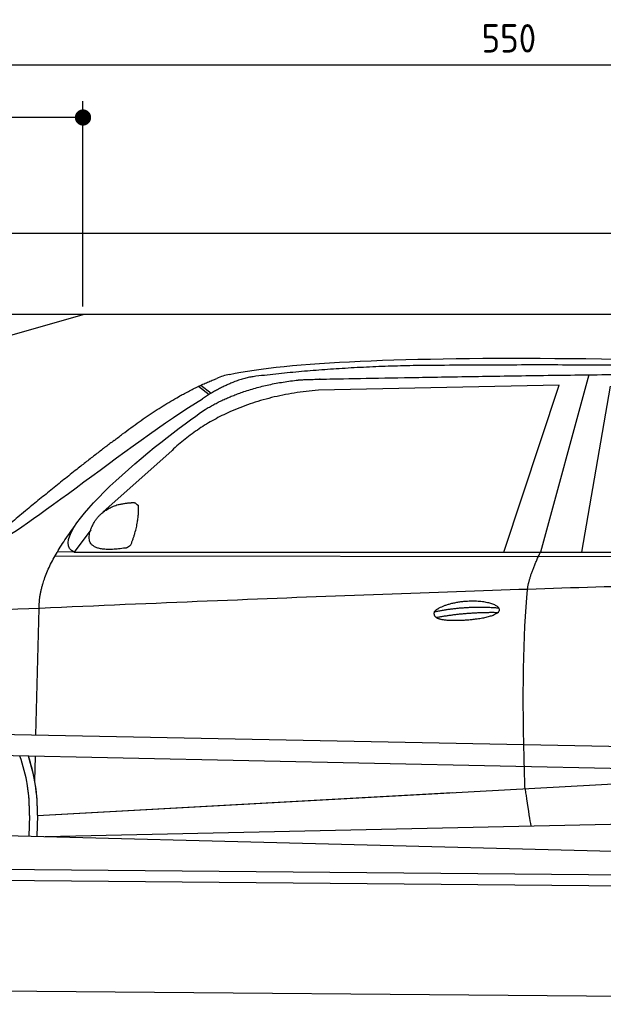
# Model space of a CAD drawing. Header units: millimetres. Extents: x -411 to 6777, y 0 to 6527.
# Tile 4 of 6: x 1744 to 3183, y 4100 to 6527. Entities that reach past the tile are written whole.
import ezdxf

# ---------------------------------------------------------------- set-up
doc = ezdxf.new("R2010")
doc.units = ezdxf.units.MM
doc.layers.add('4', color=3, linetype='Continuous')
for name, color, linetype, lineweight in [('car', 10, 'Continuous', 25), ('Freiraum', 7, 'Continuous', 25), ('Gebäude', 7, 'Continuous', 25), ('Plattform', 7, 'Continuous', 25)]:
    doc.layers.add(name, color=color, linetype=linetype, lineweight=lineweight)
doc.styles.get("Standard").update_dxf_attribs({"font": 'ISOCP.SHX'})
doc.dimstyles.new('GEN-ISO', dxfattribs={"dimscale": 20, "dimtxt": 3.5, "dimasz": 2, "dimexe": 2, "dimexo": 1, "dimgap": 1.5, "dimtad": 1, "dimdec": 1, "dimlfac": 0.1, "dimdsep": 46, "dimtxsty": 'STANDARD', "dimblk": 'PUNKT', "dimcen": 2, "dimclrd": 256, "dimclre": 256, "dimclrt": 2, "dimadec": 0, "dimazin": 0, "dimtp": 0.1, "dimtm": 0.1, "dimtfac": 0.71, "dimtdec": 1, "dimtmove": 2, "dimatfit": 3, "dimldrblk": 'PUNKT', "dimfxl": 2, "dimtolj": 1, "dimarcsym": 0})

# ---------------------------------------------------------------- blocks, each defined once
blk = doc.blocks.new('PUNKT')
at = {"layer": '4', "color": 0, "linetype": 'ByBlock'}
blk.add_line((-0.5, 0), (-1, 0), dxfattribs=at)
at = {"layer": '4', "color": 0, "linetype": 'ByBlock', "const_width": 0.5}
blk.add_lwpolyline([(-0.25, 0, 1), (0.25, 0, 1)], format="xyb", close=True, dxfattribs=at)
blk = doc.blocks.new('*D647')
at = {"layer": '4', "lineweight": -2, "transparency": 16777216}
for p, q in [((200, 5720.9), (200, 6455.8)), ((5700, 5920.9), (5700, 6455.8)), ((240, 6415.8), (5660, 6415.8))]:
    blk.add_line(p, q, dxfattribs=at)
at = {"layer": 'Defpoints', "color": 0, "transparency": 16777216}
for p in [(5700, 6415.8), (5700, 5900.9), (200, 5700.9)]:
    blk.add_point(p, dxfattribs=at)
at = {"layer": '4', "lineweight": -2, "transparency": 16777216, "xscale": 40, "yscale": 40, "zscale": 40, "rotation": 180}
blk.add_blockref('PUNKT', (200, 6415.8), dxfattribs=at)
at = {"layer": '4', "lineweight": -2, "transparency": 16777216, "xscale": 40, "yscale": 40, "zscale": 40}
blk.add_blockref('PUNKT', (5700, 6415.8), dxfattribs=at)
at = {"layer": '4', "color": 2, "transparency": 16777216, "insert": (2950, 6480.8), "char_height": 70, "attachment_point": 5}
blk.add_mtext('550', dxfattribs=at)
blk = doc.blocks.new('Car')
at = {"layer": 'car'}
for p, q in [((3095.4, 5680.1), (2980.1, 5242.1)), ((2133.3, 5643.1), (2159.5, 5622.8)), ((2139.1, 5645.9), (2164.7, 5626)), ((3022.3, 5653.7), (2428.6, 5636.3)), ((2890.1, 5241.3), (3022.3, 5653.7)), ((3081.8, 5243.1), (3148.9, 5652.9)), ((2069.2, 5484.4), (1899.8, 5330.5)), ((1870.5, 5287), (1829.9, 5231)), ((1783, 5221.7), (4426.3, 5242.7)), ((1829.9, 5231), (4481.7, 5256.7)), ((1829.9, 5231), (1788.7, 5231.7)), ((1739.9, 4779.5), (1745.2, 5092)), ((1738, 4666.5), (1739, 4727.1)), ((1738, 4666.5), (1739, 4727.1)), ((1745.3, 4581.9), (3614.3, 4701.2)), ((1745.3, 4581.9), (2768.8, 4647.2)), ((1765.1, 4530), (3650.5, 4588.6)), ((1725.7, 4581.1), (1724.8, 4530.7)), ((1745.3, 4581.9), (1744.6, 4530.3)), ((1666.6, 4531.7), (3715.6, 4497))]:
    blk.add_line(p, q, dxfattribs=at)
for centre, radius, start, end in [((2247.6, 5502.8), 174.5, 102.8736, 113.54), ((1320.9, 4587.7), 404.8, 359.0666, 20.2174), ((1321.2, 4587.9), 424.2, 359.1908, 19.1882), ((1321.2, 4587.9), 424.2, 10.6728, 19.1882), ((1321.2, 4587.9), 404.6, 359.0315, 10.2025), ((1321.2, 4587.9), 424.2, 359.1908, 9.6942)]:
    blk.add_arc(centre, radius, start, end, dxfattribs=at)
for points, degree in [([(2208.8, 5672.9), (2495.8, 5737.1), (3380.9, 5732), (4553.4, 5679.4)], 3), ([(3703.5, 5694.3), (3355.1, 5710.5), (2739.2, 5700.1)], 2), ([(2739.2, 5700.1), (2496.4, 5697.8), (2267.3, 5667.9)], 2), ([(1926, 5507.4), (2066.1, 5618.9), (2178, 5662.7)], 2), ([(2267.3, 5667.9), (2211.1, 5658.3), (2143.2, 5612.4)], 2), ([(2149.8, 5585.7), (2243, 5644.3), (2378.5, 5660.7)], 2), ([(2428.6, 5636.3), (2204.7, 5615), (2069.2, 5484.4)], 2), ([(1630, 5253.6), (1665.7, 5250.2), (1965.7, 5501.8), (2143.2, 5612.4)], 3), ([(1829.9, 5231), (1746.5, 5270.3), (2038.3, 5509.3), (2149.8, 5585.7)], 3), ([(1926, 5507.4), (1845.5, 5446.2), (1743.9, 5361.8), (1615.5, 5255.4), (1621.4, 5253.5)], 4), ([(1878.6, 5304.8), (1894.8, 5335.2), (1937.4, 5349.6)], 2), ([(1937.4, 5349.6), (1966.1, 5355.7), (1979, 5354.6)], 2), ([(1969.6, 5250.4), (1990.5, 5303.6), (1987.5, 5348.5)], 2), ([(1979, 5354.6), (1985.1, 5348.5), (1987.5, 5348.5)], 2), ([(1745.2, 5092), (1742.1, 5175.6), (1829.9, 5293.7)], 2), ([(1956.2, 5242.6), (1834.1, 5222.7), (1878.6, 5304.8)], 2), ([(1956.2, 5242.6), (1962.2, 5244.4), (1969.6, 5250.4)], 2), ([(2949, 5149.9), (2951.9, 5181), (2980.1, 5242.1)], 2), ([(4701, 5187), (3824.4, 5207.4), (1392.3, 5072.9)], 2), ([(2719.4, 5092.5), (2794.8, 5109.4), (2878.4, 5103.7)], 2), ([(2724.5, 5078.7), (2798.5, 5093.3), (2876.4, 5092.5)], 2)]:
    blk.add_open_spline(points, degree=degree, dxfattribs=at)
for points, degree, knots in [([(2378.5, 5660.7), (2405, 5663), (2544.4, 5666.1), (3565.6, 5695.6), (4185.9, 5694.9), (4642.9, 5526.4), (4620.8, 5352.6)], 4, [0.0821318, 0.0821318, 0.0821318, 0.0821318, 0.0821318, 0.258851, 0.508851, 1, 1, 1, 1, 1]), ([(2947.3, 4658.6), (2946.7, 4672.2), (2946.2, 4685.5), (2945.6, 4698.7), (2938.3, 4888.5), (2939.4, 5038.9), (2949, 5149.9)], 3, [0, 0, 0, 0, 0.064923, 0.064923, 0.064923, 1, 1, 1, 1]), ([(2719.4, 5092.5), (2723.6, 5097.6), (2744.6, 5114), (2827.3, 5134.1), (2942.7, 5098), (2834, 5069.4), (2749.2, 5070), (2714.8, 5073.6), (2719.4, 5092.5)], 5, [0, 0, 0, 0, 0, 0, 0.300106, 0.500106, 0.700106, 1, 1, 1, 1, 1, 1]), ([(2947.3, 4658.6), (2948, 4654), (2948.7, 4649.5), (2949.4, 4645.1), (2950.1, 4641.1), (2950.7, 4637.2), (2951.3, 4633.5), (2956.1, 4603.3), (2959.8, 4581.3), (2962.5, 4567.2)], 3, [-0.000011, -0.000011, -0.000011, -0.000011, 0.107576, 0.107576, 0.107576, 0.206414, 0.206414, 0.206414, 1, 1, 1, 1])]:
    blk.add_open_spline(points, degree=degree, knots=knots, dxfattribs=at)
blk = doc.blocks.new('_Dot')
at = {"color": 0, "linetype": 'ByBlock', "lineweight": -2}
blk.add_line((-0.5, 0), (-1, 0), dxfattribs=at)
at = {"color": 0, "linetype": 'ByBlock', "const_width": 0.5}
blk.add_lwpolyline([(-0.25, 0, 1), (0.25, 0, 1)], format="xyb", close=True, dxfattribs=at)
blk = doc.blocks.new('*D653')
at = {"layer": '4', "lineweight": -2, "transparency": 16777216}
for p, q in [((200, 5770.9), (200, 6325.7)), ((1899.7, 5820), (1899.7, 6325.7)), ((1859.7, 6285.7), (240, 6285.7))]:
    blk.add_line(p, q, dxfattribs=at)
at = {"layer": 'Defpoints', "color": 0, "transparency": 16777216}
for p in [(200, 6285.7), (1899.7, 5800), (200, 5750.9)]:
    blk.add_point(p, dxfattribs=at)
at = {"layer": '4', "lineweight": -2, "transparency": 16777216, "xscale": 40, "yscale": 40, "zscale": 40, "rotation": 180}
blk.add_blockref('_Dot', (200, 6285.7), dxfattribs=at)
at = {"layer": '4', "lineweight": -2, "transparency": 16777216, "xscale": 40, "yscale": 40, "zscale": 40}
blk.add_blockref('_Dot', (1899.7, 6285.7), dxfattribs=at)
at = {"layer": '4', "color": 2, "transparency": 16777216, "insert": (1049.8, 6350.7), "char_height": 70, "attachment_point": 5}
blk.add_mtext('170', dxfattribs=at)
blk = doc.blocks.new('Plattform OG 6200 550')
at = {"layer": 'Plattform'}
for p, q in [((5482.3, 4689.6), (348.5, 4792)), ((5481.2, 4633.6), (347.5, 4741)), ((440.2, 4443.6), (5395, 4400.4)), ((446, 4416.5), (5394.8, 4373.4)), ((5437.5, 4100), (372.6, 4144.2))]:
    blk.add_line(p, q, dxfattribs=at)
blk = doc.blocks.new('Gebäude_375_GT185')
at = {"layer": 'Freiraum'}
blk.add_lwpolyline([(200, 5550), (350, 5550), (350, 5400), (499.8, 5400), (1900, 5800)], dxfattribs=at)
at = {"layer": 'Gebäude'}
for p, q in [((5900, 6000), (0, 6000)), ((5700, 5800), (200, 5800))]:
    blk.add_line(p, q, dxfattribs=at)

msp = doc.modelspace()

# ---------------------------------------------------------------- block references
msp.add_blockref('Gebäude_375_GT185', (0, 0))
at = {"layer": 'car', "rotation": 359.4752422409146}
msp.add_blockref('Car', (0, 0), dxfattribs=at)
at = {"layer": 'Plattform'}
msp.add_blockref('Plattform OG 6200 550', (0, 0), dxfattribs=at)

# ---------------------------------------------------------------- dimensions: what is measured, and where the dimension line sits
at = {"layer": '4'}
for base, p1, p2, override, picture, middle in [((5700, 6415.8), (200, 5700.88), (5700, 5900.88), {"dimtdec": 3, "dimtolj": 0}, '*D647', (2950, 6480.8)), ((200, 6285.7), (1899.68, 5800), (200, 5750.88), {"dimblk1": 'Dot', "dimblk2": 'Dot', "dimsah": 1, "dimtdec": 3, "dimtolj": 0}, '*D653', (1049.84, 6350.7))]:
    dim = msp.add_linear_dim(base=base, p1=p1, p2=p2, dimstyle='GEN-ISO', override=override, dxfattribs=at)
    dim.commit()
    dim.dimension.update_dxf_attribs({"geometry": picture, "text_midpoint": middle})

doc.saveas('drawing.dxf')
